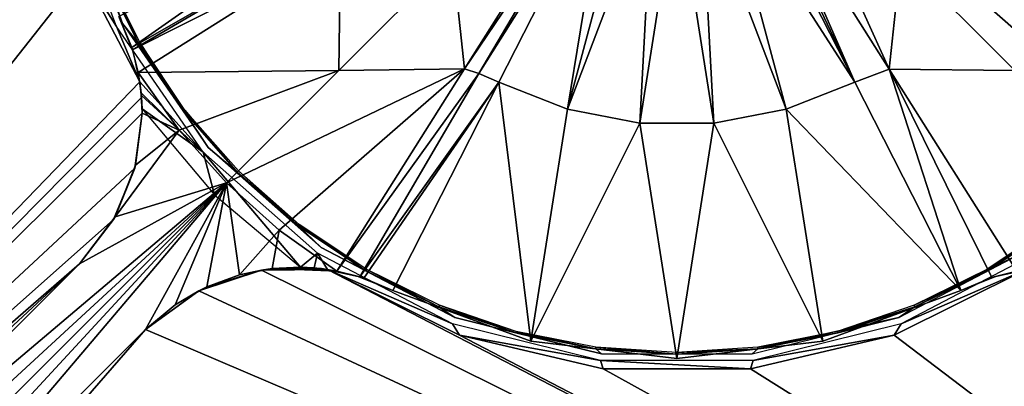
# Model space of a CAD drawing. Header units: millimetres. Extents: x -49.5 to 49.5, y -49.5 to 49.5.
# Tile 3 of 15: x -24.7 to 12.3, y -24.5 to -10.8. Entities that reach past the tile are written whole.
import ezdxf

# ---------------------------------------------------------------- set-up
doc = ezdxf.new("R2010")
doc.units = ezdxf.units.MM
doc.header["$LTSCALE"] = 65.185185
for name, color, linetype in [('10', 7, 'CONTINUOUS'), ('11', 7, 'CONTINUOUS'), ('12', 7, 'CONTINUOUS'), ('13', 7, 'CONTINUOUS'), ('2', 7, 'CONTINUOUS'), ('24', 7, 'CONTINUOUS'), ('25', 7, 'CONTINUOUS'), ('26', 7, 'CONTINUOUS'), ('4', 7, 'CONTINUOUS'), ('41', 7, 'CONTINUOUS'), ('43', 7, 'CONTINUOUS'), ('45', 7, 'CONTINUOUS'), ('47', 7, 'CONTINUOUS'), ('49', 7, 'CONTINUOUS'), ('51', 7, 'CONTINUOUS'), ('58', 7, 'CONTINUOUS'), ('60', 7, 'CONTINUOUS'), ('7', 7, 'CONTINUOUS'), ('8', 7, 'CONTINUOUS')]:
    doc.layers.add(name, color=color, linetype=linetype)

msp = doc.modelspace()

# ---------------------------------------------------------------- linework, layer by layer
at = {"layer": '10', "color": 7, "linetype": 'Continuous', "true_color": 0xfafafa}
for points in [[(-5.48, -22.852, 17.887), (-10.658, -20.944, 17.887), (-5.477, -22.853, 13.8), (-5.48, -22.852, 17.887)], [(-5.477, -22.853, 13.8), (-10.658, -20.944, 17.887), (-10.658, -20.944, 13.8), (-5.477, -22.853, 13.8)], [(10.658, -20.944, 13.8), (5.48, -22.852, 17.887), (5.477, -22.853, 13.8), (10.658, -20.944, 13.8)], [(10.658, -20.944, 17.887), (5.48, -22.852, 17.887), (10.658, -20.944, 13.8), (10.658, -20.944, 17.887)], [(0, -23.5, 17.887), (-5.48, -22.852, 17.887), (0, -23.5, 13.8), (0, -23.5, 17.887)], [(0, -23.5, 13.8), (-5.48, -22.852, 17.887), (-5.477, -22.853, 13.8), (0, -23.5, 13.8)], [(5.48, -22.852, 17.887), (0, -23.5, 17.887), (5.477, -22.853, 13.8), (5.48, -22.852, 17.887)], [(5.477, -22.853, 13.8), (0, -23.5, 17.887), (0, -23.5, 13.8), (5.477, -22.853, 13.8)]]:
    msp.add_3dface(points, dxfattribs=at)
at = {"layer": '11', "color": 7, "linetype": 'Continuous', "true_color": 0xfafafa}
for points in [[(11.964, -20.419, 13.8), (12.762, -20.221, 17.785), (11.826, -20.462, 17.854), (11.964, -20.419, 13.8)], [(13.342, -20.13, 13.8), (12.762, -20.221, 17.785), (11.964, -20.419, 13.8), (13.342, -20.13, 13.8)], [(10.658, -20.944, 17.887), (11.964, -20.419, 13.8), (11.826, -20.462, 17.854), (10.658, -20.944, 17.887)], [(10.658, -20.944, 17.887), (10.658, -20.944, 13.8), (11.964, -20.419, 13.8), (10.658, -20.944, 17.887)]]:
    msp.add_3dface(points, dxfattribs=at)
at = {"layer": '12', "color": 7, "linetype": 'Continuous', "true_color": 0xfafafa}
for points in [[(-17.646, -20.814, 16.945), (-17.941, -20.958, 7), (-15.59, -20.181, 7), (-17.646, -20.814, 16.945)], [(-16.422, -20.365, 17.225), (-17.646, -20.814, 16.945), (-15.59, -20.181, 7), (-16.422, -20.365, 17.225)], [(-15.186, -20.125, 17.461), (-16.422, -20.365, 17.225), (-15.59, -20.181, 7), (-15.186, -20.125, 17.461)], [(-14.13, -20.076, 7.5), (-15.59, -20.181, 7), (-13.616, -20.102, 7.23), (-14.13, -20.076, 7.5)], [(-15.186, -20.125, 17.461), (-15.59, -20.181, 7), (-14.13, -20.076, 7.5), (-15.186, -20.125, 17.461)], [(-15.59, -20.181, 7), (-13.113, -20.161, 7), (-13.616, -20.102, 7.23), (-15.59, -20.181, 7)], [(-14.075, -20.077, 13.554), (-15.186, -20.125, 17.461), (-14.13, -20.076, 13.4), (-14.075, -20.077, 13.554)], [(-14.13, -20.076, 13.4), (-15.186, -20.125, 17.461), (-14.13, -20.076, 7.5), (-14.13, -20.076, 13.4)], [(-13.912, -20.083, 13.685), (-15.186, -20.125, 17.461), (-14.075, -20.077, 13.554), (-13.912, -20.083, 13.685)], [(-13.665, -20.098, 13.769), (-15.186, -20.125, 17.461), (-13.912, -20.083, 13.685), (-13.665, -20.098, 13.769)], [(-13.342, -20.13, 13.8), (-15.186, -20.125, 17.461), (-13.665, -20.098, 13.769), (-13.342, -20.13, 13.8)], [(-12.762, -20.221, 17.785), (-15.186, -20.125, 17.461), (-13.342, -20.13, 13.8), (-12.762, -20.221, 17.785)], [(-12.762, -20.221, 17.785), (-13.342, -20.13, 13.8), (-11.964, -20.419, 13.8), (-12.762, -20.221, 17.785)], [(-11.902, -20.438, 17.85), (-12.762, -20.221, 17.785), (-11.964, -20.419, 13.8), (-11.902, -20.438, 17.85)], [(-10.658, -20.944, 13.8), (-11.902, -20.438, 17.85), (-11.964, -20.419, 13.8), (-10.658, -20.944, 13.8)], [(-11.902, -20.438, 17.85), (-10.658, -20.944, 13.8), (-11.753, -20.486, 17.858), (-11.902, -20.438, 17.85)], [(-10.658, -20.944, 13.8), (-10.658, -20.944, 17.887), (-11.753, -20.486, 17.858), (-10.658, -20.944, 13.8)], [(-18.83, -21.49, 16.626), (-19.943, -22.417, 16.27), (-17.941, -20.958, 7), (-18.83, -21.49, 16.626)], [(-19.943, -22.417, 16.27), (-19.943, -22.417, 7), (-17.941, -20.958, 7), (-19.943, -22.417, 16.27)], [(-17.646, -20.814, 16.945), (-18.83, -21.49, 16.626), (-17.941, -20.958, 7), (-17.646, -20.814, 16.945)]]:
    msp.add_3dface(points, dxfattribs=at)
at = {"layer": '13', "color": 7, "linetype": 'Continuous', "true_color": 0xfafafa}
for points in [[(-23.06, -5.684, 6.7), (-22.295, -9.018, 7), (-21.03, -11.037, 6.7), (-23.06, -5.684, 6.7)], [(-22.295, -9.018, 7), (-20.161, -13.113, 7), (-21.03, -11.037, 6.7), (-22.295, -9.018, 7)], [(-21.03, -11.037, 6.7), (-20.161, -13.113, 7), (-17.777, -15.749, 6.7), (-21.03, -11.037, 6.7)], [(-20.161, -13.113, 7), (-20.103, -13.612, 7.228), (-17.777, -15.749, 6.7), (-20.161, -13.113, 7)], [(-20.103, -13.612, 7.228), (-20.076, -14.13, 7.5), (-17.777, -15.749, 6.7), (-20.103, -13.612, 7.228)], [(-20.076, -14.13, 7.5), (-17.359, -17.359, 7.5), (-17.777, -15.749, 6.7), (-20.076, -14.13, 7.5)], [(-17.359, -17.359, 7.5), (-14.13, -20.076, 7.5), (-17.777, -15.749, 6.7), (-17.359, -17.359, 7.5)], [(-17.777, -15.749, 6.7), (-14.13, -20.076, 7.5), (-13.492, -19.546, 6.7), (-17.777, -15.749, 6.7)], [(-14.13, -20.076, 7.5), (-13.616, -20.102, 7.23), (-13.492, -19.546, 6.7), (-14.13, -20.076, 7.5)], [(-13.616, -20.102, 7.23), (-13.113, -20.161, 7), (-13.492, -19.546, 6.7), (-13.616, -20.102, 7.23)], [(-13.492, -19.546, 6.7), (-13.113, -20.161, 7), (-8.422, -22.207, 6.7), (-13.492, -19.546, 6.7)], [(8.422, -22.207, 6.7), (13.113, -20.161, 7), (13.492, -19.546, 6.7), (8.422, -22.207, 6.7)], [(-13.113, -20.161, 7), (-8.155, -22.625, 7), (-8.422, -22.207, 6.7), (-13.113, -20.161, 7)], [(8.155, -22.625, 7), (13.113, -20.161, 7), (8.422, -22.207, 6.7), (8.155, -22.625, 7)], [(-8.422, -22.207, 6.7), (-8.155, -22.625, 7), (-2.863, -23.577, 6.7), (-8.422, -22.207, 6.7)], [(2.863, -23.577, 6.7), (8.155, -22.625, 7), (8.422, -22.207, 6.7), (2.863, -23.577, 6.7)], [(-8.155, -22.625, 7), (-2.766, -23.89, 7), (-2.863, -23.577, 6.7), (-8.155, -22.625, 7)], [(2.766, -23.89, 7), (8.155, -22.625, 7), (2.863, -23.577, 6.7), (2.766, -23.89, 7)], [(-2.863, -23.577, 6.7), (2.766, -23.89, 7), (2.863, -23.577, 6.7), (-2.863, -23.577, 6.7)], [(-2.766, -23.89, 7), (2.766, -23.89, 7), (-2.863, -23.577, 6.7), (-2.766, -23.89, 7)]]:
    msp.add_3dface(points, dxfattribs=at)
at = {"layer": '2', "color": 7, "linetype": 'Continuous', "true_color": 0xfafafa}
for points in [[(-20.221, -12.762, 17.785), (-20.111, -13.523, 17.704), (-18.68, -14.927, 17.785), (-20.221, -12.762, 17.785)], [(-20.111, -13.523, 17.704), (-20.074, -14.286, 17.603), (-18.68, -14.927, 17.785), (-20.111, -13.523, 17.704)], [(-20.074, -14.286, 17.603), (-20.317, -16.243, 17.262), (-18.68, -14.927, 17.785), (-20.074, -14.286, 17.603)], [(-18.68, -14.927, 17.785), (-21.085, -18.179, 16.808), (-16.908, -16.908, 17.785), (-18.68, -14.927, 17.785)], [(-20.317, -16.243, 17.262), (-21.085, -18.179, 16.808), (-18.68, -14.927, 17.785), (-20.317, -16.243, 17.262)], [(-48.799, -46.324, 7.001), (-47.742, -47.743, 6.945), (-16.908, -16.908, 17.785), (-48.799, -46.324, 7.001)], [(-33.019, -30.544, 12.547), (-48.799, -46.324, 7.001), (-16.908, -16.908, 17.785), (-33.019, -30.544, 12.547)], [(-47.742, -47.743, 6.945), (-46.321, -48.796, 7), (-16.908, -16.908, 17.785), (-47.742, -47.743, 6.945)], [(-46.321, -48.796, 7), (-30.792, -33.266, 12.46), (-16.908, -16.908, 17.785), (-46.321, -48.796, 7)], [(-22.417, -19.943, 16.27), (-33.019, -30.544, 12.547), (-16.908, -16.908, 17.785), (-22.417, -19.943, 16.27)], [(-30.792, -33.266, 12.46), (-19.943, -22.417, 16.27), (-16.908, -16.908, 17.785), (-30.792, -33.266, 12.46)], [(-21.085, -18.179, 16.808), (-22.417, -19.943, 16.27), (-16.908, -16.908, 17.785), (-21.085, -18.179, 16.808)], [(-16.908, -16.908, 17.785), (-19.943, -22.417, 16.27), (-18.83, -21.49, 16.626), (-16.908, -16.908, 17.785)], [(-17.646, -20.814, 16.945), (-16.908, -16.908, 17.785), (-18.83, -21.49, 16.626), (-17.646, -20.814, 16.945)], [(-16.422, -20.365, 17.225), (-16.908, -16.908, 17.785), (-17.646, -20.814, 16.945), (-16.422, -20.365, 17.225)], [(-14.927, -18.68, 17.785), (-16.908, -16.908, 17.785), (-16.422, -20.365, 17.225), (-14.927, -18.68, 17.785)], [(-15.186, -20.125, 17.461), (-14.927, -18.68, 17.785), (-16.422, -20.365, 17.225), (-15.186, -20.125, 17.461)], [(-12.762, -20.221, 17.785), (-14.927, -18.68, 17.785), (-15.186, -20.125, 17.461), (-12.762, -20.221, 17.785)]]:
    msp.add_3dface(points, dxfattribs=at)
at = {"layer": '24', "color": 7, "linetype": 'Continuous', "true_color": 0xfafafa}
for points in [[(-20.944, -10.658, 17.887), (-20.944, -10.658, 13.8), (-20.419, -11.964, 13.8), (-20.944, -10.658, 17.887)], [(-20.944, -10.658, 17.887), (-20.419, -11.964, 13.8), (-20.462, -11.826, 17.854), (-20.944, -10.658, 17.887)], [(-20.462, -11.826, 17.854), (-20.419, -11.964, 13.8), (-20.436, -11.908, 17.849), (-20.462, -11.826, 17.854)], [(-20.419, -11.964, 13.8), (-20.221, -12.762, 17.785), (-20.436, -11.908, 17.849), (-20.419, -11.964, 13.8)], [(-20.13, -13.342, 13.8), (-20.221, -12.762, 17.785), (-20.419, -11.964, 13.8), (-20.13, -13.342, 13.8)], [(-20.111, -13.523, 17.704), (-20.221, -12.762, 17.785), (-20.13, -13.342, 13.8), (-20.111, -13.523, 17.704)], [(-20.103, -13.612, 7.228), (-20.161, -13.113, 7), (-20.096, -13.698, 7), (-20.103, -13.612, 7.228)], [(-20.098, -13.665, 13.77), (-20.111, -13.523, 17.704), (-20.13, -13.342, 13.8), (-20.098, -13.665, 13.77)], [(-20.083, -13.912, 13.685), (-20.111, -13.523, 17.704), (-20.098, -13.665, 13.77), (-20.083, -13.912, 13.685)], [(-20.077, -14.074, 13.554), (-20.111, -13.523, 17.704), (-20.083, -13.912, 13.685), (-20.077, -14.074, 13.554)], [(-20.076, -14.13, 13.4), (-20.111, -13.523, 17.704), (-20.077, -14.074, 13.554), (-20.076, -14.13, 13.4)], [(-20.074, -14.286, 17.603), (-20.111, -13.523, 17.704), (-20.076, -14.13, 13.4), (-20.074, -14.286, 17.603)], [(-20.076, -14.13, 7.5), (-20.103, -13.612, 7.228), (-20.096, -13.698, 7), (-20.076, -14.13, 7.5)], [(-20.074, -14.286, 7), (-20.076, -14.13, 7.5), (-20.096, -13.698, 7), (-20.074, -14.286, 7)], [(-20.317, -16.243, 17.262), (-20.074, -14.286, 17.603), (-20.347, -16.356, 7), (-20.317, -16.243, 17.262)], [(-20.347, -16.356, 7), (-20.074, -14.286, 17.603), (-20.074, -14.286, 7), (-20.347, -16.356, 7)], [(-20.076, -14.13, 7.5), (-20.074, -14.286, 7), (-20.076, -14.13, 13.4), (-20.076, -14.13, 7.5)], [(-20.074, -14.286, 7), (-20.074, -14.286, 17.603), (-20.076, -14.13, 13.4), (-20.074, -14.286, 7)], [(-21.085, -18.179, 16.808), (-20.317, -16.243, 17.262), (-20.347, -16.356, 7), (-21.085, -18.179, 16.808)], [(-21.146, -18.286, 7), (-21.085, -18.179, 16.808), (-20.347, -16.356, 7), (-21.146, -18.286, 7)], [(-22.417, -19.943, 16.27), (-21.085, -18.179, 16.808), (-22.417, -19.943, 7), (-22.417, -19.943, 16.27)], [(-22.417, -19.943, 7), (-21.085, -18.179, 16.808), (-21.146, -18.286, 7), (-22.417, -19.943, 7)]]:
    msp.add_3dface(points, dxfattribs=at)
at = {"layer": '25', "color": 7, "linetype": 'Continuous', "true_color": 0xfafafa}
for points in [[(-48.799, -46.324, 7.001), (-33.019, -30.544, 12.547), (-22.417, -19.943, 7), (-48.799, -46.324, 7.001)], [(-22.417, -19.943, 16.27), (-22.417, -19.943, 7), (-33.019, -30.544, 12.547), (-22.417, -19.943, 16.27)]]:
    msp.add_3dface(points, dxfattribs=at)
at = {"layer": '26', "color": 7, "linetype": 'Continuous', "true_color": 0xfafafa}
for points in [[(-49.5, 43.5, 7), (-49.5, -43.5, 7), (-22.417, 19.943, 7), (-49.5, 43.5, 7)], [(-22.417, 19.943, 7), (-49.5, -43.5, 7), (-21.146, 18.286, 7), (-22.417, 19.943, 7)], [(-21.146, 18.286, 7), (-49.5, -43.5, 7), (-20.347, 16.356, 7), (-21.146, 18.286, 7)], [(-20.347, 16.356, 7), (-49.5, -43.5, 7), (-20.074, 14.286, 7), (-20.347, 16.356, 7)], [(-20.074, 14.286, 7), (-49.5, -43.5, 7), (-20.096, 13.698, 7), (-20.074, 14.286, 7)], [(-49.5, -43.5, 7), (-22.295, 9.018, 7), (-20.096, 13.698, 7), (-49.5, -43.5, 7)], [(-23.607, 4.593, 7), (-22.295, 9.018, 7), (-49.5, -43.5, 7), (-23.607, 4.593, 7)], [(-24.05, 0, 7), (-23.607, 4.593, 7), (-49.5, -43.5, 7), (-24.05, 0, 7)], [(-23.607, -4.593, 7), (-24.05, 0, 7), (-49.5, -43.5, 7), (-23.607, -4.593, 7)], [(-22.295, -9.018, 7), (-23.607, -4.593, 7), (-49.5, -43.5, 7), (-22.295, -9.018, 7)], [(-20.161, -13.113, 7), (-22.295, -9.018, 7), (-49.5, -43.5, 7), (-20.161, -13.113, 7)], [(-20.161, -13.113, 7), (-49.5, -43.5, 7), (-20.096, -13.698, 7), (-20.161, -13.113, 7)], [(-49.5, -43.5, 7), (-20.074, -14.286, 7), (-20.096, -13.698, 7), (-49.5, -43.5, 7)], [(-49.5, -43.5, 7), (-20.347, -16.356, 7), (-20.074, -14.286, 7), (-49.5, -43.5, 7)], [(-49.5, -43.5, 7), (-21.146, -18.286, 7), (-20.347, -16.356, 7), (-49.5, -43.5, 7)], [(-49.5, -43.5, 7), (-22.417, -19.943, 7), (-21.146, -18.286, 7), (-49.5, -43.5, 7)], [(-49.5, -43.5, 7), (-49.321, -44.954, 7), (-22.417, -19.943, 7), (-49.5, -43.5, 7)], [(-49.321, -44.954, 7), (-48.799, -46.324, 7.001), (-22.417, -19.943, 7), (-49.321, -44.954, 7)]]:
    msp.add_3dface(points, dxfattribs=at)
at = {"layer": '4', "color": 7, "linetype": 'Continuous', "true_color": 0xfafafa}
for points in [[(49.5, 43.5), (49.5, -43.5), (-49.5, 43.5), (49.5, 43.5)], [(-49.5, 43.5), (49.5, -43.5), (-49.5, -43.5), (-49.5, 43.5)]]:
    msp.add_3dface(points, dxfattribs=at)
at = {"layer": '41', "color": 7, "linetype": 'Continuous', "true_color": 0xfafafa}
for points in [[(-20.944, -10.658, 17.887), (-20.462, -11.826, 17.854), (-13.123, -6.678, 19.47), (-20.944, -10.658, 17.887)], [(-20.462, -11.826, 17.854), (-12.803, -7.425, 19.46), (-13.123, -6.678, 19.47), (-20.462, -11.826, 17.854)], [(-20.462, -11.826, 17.854), (-20.436, -11.908, 17.849), (-12.803, -7.425, 19.46), (-20.462, -11.826, 17.854)], [(-12.803, -7.425, 19.46), (-20.436, -11.908, 17.849), (-12.631, -7.972, 19.444), (-12.803, -7.425, 19.46)], [(-20.436, -11.908, 17.849), (-20.221, -12.762, 17.785), (-12.631, -7.972, 19.444), (-20.436, -11.908, 17.849)]]:
    msp.add_3dface(points, dxfattribs=at)
at = {"layer": '43', "color": 7, "linetype": 'Continuous', "true_color": 0xfafafa}
for points in [[(-3.105, -4.919, 20), (-8.416, -8.416, 19.753), (-7.968, -12.624, 19.445), (-3.105, -4.919, 20)], [(-12.631, -7.972, 19.444), (-20.221, -12.762, 17.785), (-12.69, -12.69, 19.013), (-12.631, -7.972, 19.444)], [(-8.416, -8.416, 19.753), (-12.631, -7.972, 19.444), (-12.69, -12.69, 19.013), (-8.416, -8.416, 19.753)], [(-8.416, -8.416, 19.753), (-12.69, -12.69, 19.013), (-7.968, -12.624, 19.445), (-8.416, -8.416, 19.753)], [(-20.221, -12.762, 17.785), (-18.68, -14.927, 17.785), (-12.69, -12.69, 19.013), (-20.221, -12.762, 17.785)], [(-18.68, -14.927, 17.785), (-16.908, -16.908, 17.785), (-12.69, -12.69, 19.013), (-18.68, -14.927, 17.785)], [(-12.69, -12.69, 19.013), (-16.908, -16.908, 17.785), (-7.968, -12.624, 19.445), (-12.69, -12.69, 19.013)], [(-16.908, -16.908, 17.785), (-14.927, -18.68, 17.785), (-7.968, -12.624, 19.445), (-16.908, -16.908, 17.785)], [(-14.927, -18.68, 17.785), (-12.762, -20.221, 17.785), (-7.968, -12.624, 19.445), (-14.927, -18.68, 17.785)]]:
    msp.add_3dface(points, dxfattribs=at)
at = {"layer": '45', "color": 7, "linetype": 'Continuous', "true_color": 0xfafafa}
for points in [[(-2.87, -5.063, 20), (-3.105, -4.919, 20), (-7.968, -12.624, 19.445), (-2.87, -5.063, 20)], [(-2.87, -5.063, 20), (-7.968, -12.624, 19.445), (-7.427, -12.802, 19.46), (-2.87, -5.063, 20)], [(-2.641, -5.189, 20), (-2.87, -5.063, 20), (-7.427, -12.802, 19.46), (-2.641, -5.189, 20)], [(-2.641, -5.189, 20), (-7.427, -12.802, 19.46), (-6.678, -13.123, 19.47), (-2.641, -5.189, 20)], [(-7.968, -12.624, 19.445), (-12.762, -20.221, 17.785), (-7.427, -12.802, 19.46), (-7.968, -12.624, 19.445)], [(-12.762, -20.221, 17.785), (-11.902, -20.438, 17.85), (-7.427, -12.802, 19.46), (-12.762, -20.221, 17.785)], [(-7.427, -12.802, 19.46), (-11.902, -20.438, 17.85), (-6.678, -13.123, 19.47), (-7.427, -12.802, 19.46)], [(-11.902, -20.438, 17.85), (-11.753, -20.486, 17.858), (-6.678, -13.123, 19.47), (-11.902, -20.438, 17.85)], [(-11.753, -20.486, 17.858), (-10.658, -20.944, 17.887), (-6.678, -13.123, 19.47), (-11.753, -20.486, 17.858)]]:
    msp.add_3dface(points, dxfattribs=at)
at = {"layer": '47', "color": 7, "linetype": 'Continuous', "true_color": 0xfafafa}
for points in [[(-2.641, -5.189, 20), (-6.678, -13.123, 19.47), (-4.103, -14.141, 19.47), (-2.641, -5.189, 20)], [(-1.797, -5.538, 20), (-2.641, -5.189, 20), (-4.103, -14.141, 19.47), (-1.797, -5.538, 20)], [(-0.91, -5.751, 20), (-1.797, -5.538, 20), (-4.103, -14.141, 19.47), (-0.91, -5.751, 20)], [(1.797, -5.538, 20), (0.91, -5.751, 20), (4.103, -14.141, 19.47), (1.797, -5.538, 20)], [(2.641, -5.189, 20), (1.797, -5.538, 20), (6.678, -13.123, 19.47), (2.641, -5.189, 20)], [(1.797, -5.538, 20), (4.103, -14.141, 19.47), (6.678, -13.123, 19.47), (1.797, -5.538, 20)], [(-0.91, -5.751, 20), (-4.103, -14.141, 19.47), (-1.384, -14.659, 19.47), (-0.91, -5.751, 20)], [(0, -5.822, 20), (-0.91, -5.751, 20), (-1.384, -14.659, 19.47), (0, -5.822, 20)], [(0, -5.822, 20), (-1.384, -14.659, 19.47), (1.384, -14.659, 19.47), (0, -5.822, 20)], [(0.91, -5.751, 20), (0, -5.822, 20), (1.384, -14.659, 19.47), (0.91, -5.751, 20)], [(0.91, -5.751, 20), (1.384, -14.659, 19.47), (4.103, -14.141, 19.47), (0.91, -5.751, 20)], [(-10.658, -20.944, 17.887), (-5.48, -22.852, 17.887), (-6.678, -13.123, 19.47), (-10.658, -20.944, 17.887)], [(-6.678, -13.123, 19.47), (-5.48, -22.852, 17.887), (-4.103, -14.141, 19.47), (-6.678, -13.123, 19.47)], [(4.103, -14.141, 19.47), (10.658, -20.944, 17.887), (6.678, -13.123, 19.47), (4.103, -14.141, 19.47)], [(-4.103, -14.141, 19.47), (-5.48, -22.852, 17.887), (-1.384, -14.659, 19.47), (-4.103, -14.141, 19.47)], [(1.384, -14.659, 19.47), (5.48, -22.852, 17.887), (4.103, -14.141, 19.47), (1.384, -14.659, 19.47)], [(5.48, -22.852, 17.887), (10.658, -20.944, 17.887), (4.103, -14.141, 19.47), (5.48, -22.852, 17.887)], [(-5.48, -22.852, 17.887), (0, -23.5, 17.887), (-1.384, -14.659, 19.47), (-5.48, -22.852, 17.887)], [(-1.384, -14.659, 19.47), (0, -23.5, 17.887), (1.384, -14.659, 19.47), (-1.384, -14.659, 19.47)], [(0, -23.5, 17.887), (5.48, -22.852, 17.887), (1.384, -14.659, 19.47), (0, -23.5, 17.887)]]:
    msp.add_3dface(points, dxfattribs=at)
at = {"layer": '49', "color": 7, "linetype": 'Continuous', "true_color": 0xfafafa}
for points in [[(2.87, -5.063, 20), (2.641, -5.189, 20), (6.678, -13.123, 19.47), (2.87, -5.063, 20)], [(3.105, -4.919, 20), (2.87, -5.063, 20), (6.678, -13.123, 19.47), (3.105, -4.919, 20)], [(3.105, -4.919, 20), (6.678, -13.123, 19.47), (7.972, -12.631, 19.444), (3.105, -4.919, 20)], [(6.678, -13.123, 19.47), (10.658, -20.944, 17.887), (7.972, -12.631, 19.444), (6.678, -13.123, 19.47)], [(11.826, -20.462, 17.854), (12.762, -20.221, 17.785), (7.972, -12.631, 19.444), (11.826, -20.462, 17.854)], [(10.658, -20.944, 17.887), (11.826, -20.462, 17.854), (7.972, -12.631, 19.444), (10.658, -20.944, 17.887)]]:
    msp.add_3dface(points, dxfattribs=at)
at = {"layer": '51', "color": 7, "linetype": 'Continuous', "true_color": 0xfafafa}
for points in [[(4.113, -4.113, 20), (3.105, -4.919, 20), (7.972, -12.631, 19.444), (4.113, -4.113, 20)], [(4.113, -4.113, 20), (7.972, -12.631, 19.444), (8.416, -8.416, 19.753), (4.113, -4.113, 20)], [(8.416, -8.416, 19.753), (12.69, -12.69, 19.013), (12.624, -7.968, 19.445), (8.416, -8.416, 19.753)], [(8.416, -8.416, 19.753), (7.972, -12.631, 19.444), (12.69, -12.69, 19.013), (8.416, -8.416, 19.753)], [(7.972, -12.631, 19.444), (12.762, -20.221, 17.785), (12.69, -12.69, 19.013), (7.972, -12.631, 19.444)]]:
    msp.add_3dface(points, dxfattribs=at)
at = {"layer": '58', "color": 7, "linetype": 'Continuous'}
for points in [[(-20.805, -10.919, 4.503), (-22.542, -6.04, 13.603), (-22.814, -5.623, 4.503), (-20.805, -10.919, 4.503)], [(-21.561, -8.931, 13.603), (-22.542, -6.04, 13.603), (-20.805, -10.919, 4.503), (-21.561, -8.931, 13.603)], [(-20.211, -11.669, 13.603), (-21.561, -8.931, 13.603), (-20.805, -10.919, 4.503), (-20.211, -11.669, 13.603)], [(-17.587, -15.581, 4.503), (-20.211, -11.669, 13.603), (-20.805, -10.919, 4.503), (-17.587, -15.581, 4.503)], [(-18.515, -14.207, 13.603), (-20.211, -11.669, 13.603), (-17.587, -15.581, 4.503), (-18.515, -14.207, 13.603)], [(-16.502, -16.502, 13.603), (-18.515, -14.207, 13.603), (-17.587, -15.581, 4.503), (-16.502, -16.502, 13.603)], [(-13.348, -19.337, 4.503), (-16.502, -16.502, 13.603), (-17.587, -15.581, 4.503), (-13.348, -19.337, 4.503)], [(-14.207, -18.515, 13.603), (-16.502, -16.502, 13.603), (-13.348, -19.337, 4.503), (-14.207, -18.515, 13.603)], [(-11.669, -20.211, 13.603), (-14.207, -18.515, 13.603), (-13.348, -19.337, 4.503), (-11.669, -20.211, 13.603)], [(14.207, -18.515, 13.603), (11.669, -20.211, 13.603), (13.348, -19.337, 4.503), (14.207, -18.515, 13.603)], [(-8.332, -21.97, 4.503), (-11.669, -20.211, 13.603), (-13.348, -19.337, 4.503), (-8.332, -21.97, 4.503)], [(13.348, -19.337, 4.503), (8.931, -21.561, 13.603), (8.332, -21.97, 4.503), (13.348, -19.337, 4.503)], [(11.669, -20.211, 13.603), (8.931, -21.561, 13.603), (13.348, -19.337, 4.503), (11.669, -20.211, 13.603)], [(-8.931, -21.561, 13.603), (-11.669, -20.211, 13.603), (-8.332, -21.97, 4.503), (-8.931, -21.561, 13.603)], [(-6.04, -22.542, 13.603), (-8.931, -21.561, 13.603), (-8.332, -21.97, 4.503), (-6.04, -22.542, 13.603)], [(8.931, -21.561, 13.603), (6.04, -22.542, 13.603), (8.332, -21.97, 4.503), (8.931, -21.561, 13.603)], [(-2.832, -23.325, 4.503), (-6.04, -22.542, 13.603), (-8.332, -21.97, 4.503), (-2.832, -23.325, 4.503)], [(8.332, -21.97, 4.503), (3.046, -23.138, 13.603), (2.832, -23.325, 4.503), (8.332, -21.97, 4.503)], [(6.04, -22.542, 13.603), (3.046, -23.138, 13.603), (8.332, -21.97, 4.503), (6.04, -22.542, 13.603)], [(-3.046, -23.138, 13.603), (-6.04, -22.542, 13.603), (-2.832, -23.325, 4.503), (-3.046, -23.138, 13.603)], [(0, -23.338, 13.603), (-3.046, -23.138, 13.603), (-2.832, -23.325, 4.503), (0, -23.338, 13.603)], [(3.046, -23.138, 13.603), (0, -23.338, 13.603), (2.832, -23.325, 4.503), (3.046, -23.138, 13.603)], [(2.832, -23.325, 4.503), (0, -23.338, 13.603), (-2.832, -23.325, 4.503), (2.832, -23.325, 4.503)]]:
    msp.add_3dface(points, dxfattribs=at)
at = {"layer": '60', "color": 7, "linetype": 'Continuous'}
for points in [[(-21.561, -8.931, 13.603), (-20.211, -11.669, 13.603), (-21.506, -8.908, 13.743), (-21.561, -8.931, 13.603)], [(-21.506, -8.908, 13.743), (-20.211, -11.669, 13.603), (-20.159, -11.639, 13.743), (-21.506, -8.908, 13.743)], [(-20.211, -11.669, 13.603), (-18.515, -14.207, 13.603), (-20.159, -11.639, 13.743), (-20.211, -11.669, 13.603)], [(-20.159, -11.639, 13.743), (-18.515, -14.207, 13.603), (-18.468, -14.171, 13.743), (-20.159, -11.639, 13.743)], [(-18.515, -14.207, 13.603), (-16.502, -16.502, 13.603), (-18.468, -14.171, 13.743), (-18.515, -14.207, 13.603)], [(-18.468, -14.171, 13.743), (-16.502, -16.502, 13.603), (-16.46, -16.46, 13.743), (-18.468, -14.171, 13.743)], [(-16.502, -16.502, 13.603), (-14.207, -18.515, 13.603), (-16.46, -16.46, 13.743), (-16.502, -16.502, 13.603)], [(-16.46, -16.46, 13.743), (-14.207, -18.515, 13.603), (-14.171, -18.468, 13.743), (-16.46, -16.46, 13.743)], [(-14.207, -18.515, 13.603), (-11.669, -20.211, 13.603), (-14.171, -18.468, 13.743), (-14.207, -18.515, 13.603)], [(-14.171, -18.468, 13.743), (-11.669, -20.211, 13.603), (-11.639, -20.159, 13.743), (-14.171, -18.468, 13.743)], [(11.639, -20.159, 13.743), (14.207, -18.515, 13.603), (14.171, -18.468, 13.743), (11.639, -20.159, 13.743)], [(11.669, -20.211, 13.603), (14.207, -18.515, 13.603), (11.639, -20.159, 13.743), (11.669, -20.211, 13.603)], [(-11.669, -20.211, 13.603), (-8.931, -21.561, 13.603), (-11.639, -20.159, 13.743), (-11.669, -20.211, 13.603)], [(-11.639, -20.159, 13.743), (-8.931, -21.561, 13.603), (-8.908, -21.506, 13.743), (-11.639, -20.159, 13.743)], [(8.908, -21.506, 13.743), (11.669, -20.211, 13.603), (11.639, -20.159, 13.743), (8.908, -21.506, 13.743)], [(8.931, -21.561, 13.603), (11.669, -20.211, 13.603), (8.908, -21.506, 13.743), (8.931, -21.561, 13.603)], [(-8.931, -21.561, 13.603), (-6.04, -22.542, 13.603), (-8.908, -21.506, 13.743), (-8.931, -21.561, 13.603)], [(-8.908, -21.506, 13.743), (-6.04, -22.542, 13.603), (-6.025, -22.485, 13.743), (-8.908, -21.506, 13.743)], [(6.025, -22.485, 13.743), (8.931, -21.561, 13.603), (8.908, -21.506, 13.743), (6.025, -22.485, 13.743)], [(6.04, -22.542, 13.603), (8.931, -21.561, 13.603), (6.025, -22.485, 13.743), (6.04, -22.542, 13.603)], [(-6.04, -22.542, 13.603), (-3.046, -23.138, 13.603), (-6.025, -22.485, 13.743), (-6.04, -22.542, 13.603)], [(-6.025, -22.485, 13.743), (-3.046, -23.138, 13.603), (-3.038, -23.079, 13.743), (-6.025, -22.485, 13.743)], [(3.038, -23.079, 13.743), (6.04, -22.542, 13.603), (6.025, -22.485, 13.743), (3.038, -23.079, 13.743)], [(3.046, -23.138, 13.603), (6.04, -22.542, 13.603), (3.038, -23.079, 13.743), (3.046, -23.138, 13.603)], [(-3.046, -23.138, 13.603), (0, -23.338, 13.603), (-3.038, -23.079, 13.743), (-3.046, -23.138, 13.603)], [(-3.038, -23.079, 13.743), (0, -23.338, 13.603), (0, -23.278, 13.743), (-3.038, -23.079, 13.743)], [(0, -23.278, 13.743), (3.046, -23.138, 13.603), (3.038, -23.079, 13.743), (0, -23.278, 13.743)], [(0, -23.338, 13.603), (3.046, -23.138, 13.603), (0, -23.278, 13.743), (0, -23.338, 13.603)]]:
    msp.add_3dface(points, dxfattribs=at)
at = {"layer": '7', "color": 7, "linetype": 'Continuous', "true_color": 0xfafafa}
for points in [[(-17.941, -20.958, 7), (43.5, -49.5, 7), (-15.59, -20.181, 7), (-17.941, -20.958, 7)], [(-15.59, -20.181, 7), (43.5, -49.5, 7), (-13.113, -20.161, 7), (-15.59, -20.181, 7)], [(-13.113, -20.161, 7), (43.5, -49.5, 7), (-8.155, -22.625, 7), (-13.113, -20.161, 7)], [(8.155, -22.625, 7), (43.5, -49.5, 7), (13.113, -20.161, 7), (8.155, -22.625, 7)], [(-19.943, -22.417, 7), (43.5, -49.5, 7), (-17.941, -20.958, 7), (-19.943, -22.417, 7)], [(-46.321, -48.796, 7), (-43.5, -49.5, 7), (-19.943, -22.417, 7), (-46.321, -48.796, 7)], [(-43.5, -49.5, 7), (43.5, -49.5, 7), (-19.943, -22.417, 7), (-43.5, -49.5, 7)], [(-8.155, -22.625, 7), (43.5, -49.5, 7), (-2.766, -23.89, 7), (-8.155, -22.625, 7)], [(2.766, -23.89, 7), (43.5, -49.5, 7), (8.155, -22.625, 7), (2.766, -23.89, 7)], [(-2.766, -23.89, 7), (43.5, -49.5, 7), (2.766, -23.89, 7), (-2.766, -23.89, 7)]]:
    msp.add_3dface(points, dxfattribs=at)
at = {"layer": '8', "color": 7, "linetype": 'Continuous', "true_color": 0xfafafa}
for points in [[(-30.792, -33.266, 12.46), (-46.321, -48.796, 7), (-19.943, -22.417, 7), (-30.792, -33.266, 12.46)], [(-19.943, -22.417, 16.27), (-30.792, -33.266, 12.46), (-19.943, -22.417, 7), (-19.943, -22.417, 16.27)]]:
    msp.add_3dface(points, dxfattribs=at)

doc.saveas('drawing.dxf')
